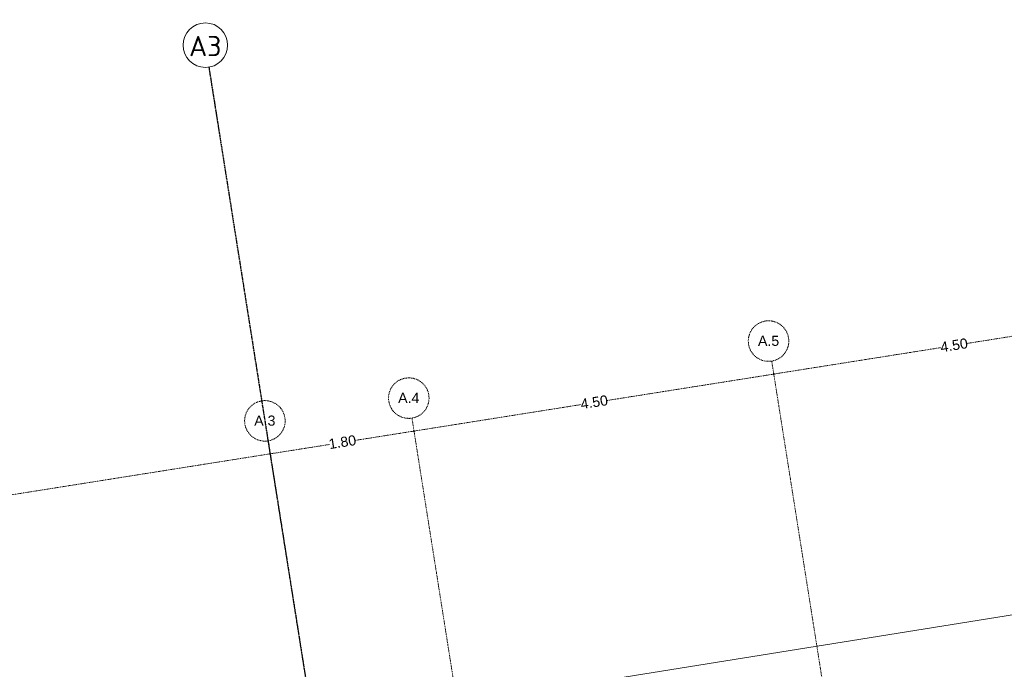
# Model space of a CAD drawing. Header units: millimetres. Extents: x 1523 to 74423, y -42059 to 10268.
# Tile 60 of 77: x 43224 to 55387, y -12354 to -4330. Entities that reach past the tile are written whole.
import ezdxf

# ---------------------------------------------------------------- set-up
doc = ezdxf.new("R2010")
doc.units = ezdxf.units.MM
doc.linetypes.add('IMPORT-STRICHPUNKT _7_', pattern=[20, 10, -5, 0, -5])
doc.linetypes.add('Rasterlinie', pattern=[22.225, 12.7, -3.175, 3.175, -3.175])
for name, color, linetype, lineweight, true_color in [('65 V--Straßenbegrenzungslinie', 7, 'Continuous', 13, 0x656565), ('90 A--Achsraster _1_50_', 7, 'IMPORT-STRICHPUNKT _7_', 13, 0x656565), ('Xref_706_5_--_ÜP_-1_000_16_Übersichtsplan UG_IFC 2025_01_13_dwg', 7, 'Continuous', 13, 0x767676)]:
    doc.layers.add(name, color=color, linetype=linetype, lineweight=lineweight, true_color=true_color)
doc.layers.add('S-GRID-____-IDEN', color=7, linetype='Continuous', lineweight=9)
doc.layers.add('S-GRID-____-OTLN', color=7, linetype='Continuous', lineweight=9)
doc.styles.add('Arial_2', font='arial.ttf', dxfattribs={"height": 125})
doc.styles.add('ISOCPEUR_1', font='isocpeur.ttf', dxfattribs={"height": 250})

# ---------------------------------------------------------------- blocks, each defined once
blk = doc.blocks.new('Xref_706_5_--_ÜP_-1_000_11_Übersichtsplan UG_IFC 2024_09_30_dwg_ARROWHEAD_1-41960026-SuD_-1UG gesamt Plot  - Blatt 1')
at = {"layer": '90 A--Achsraster _1_50_', "color": 9, "linetype": 'Continuous', "true_color": 0xcbcbcb}
blk.add_line((0, 0), (-1000, 0), dxfattribs=at)
blk.add_circle((0, 0), 250, dxfattribs=at)
blk = doc.blocks.new('Xref_706_5_--_ÜP_-1_000_11_Übersichtsplan UG_IFC 2024_09_30_dwg_Standard-Rastermarker_12-V7-SuD_-1UG gesamt Plot  - Blatt 1')
at = {"layer": '90 A--Achsraster _1_50_', "color": 9, "true_color": 0xcbcbcb}
blk.add_line((0, 0), (28500, 0), dxfattribs=at)
blk.add_circle((28750, 0), 250, dxfattribs=at)
blk = doc.blocks.new('Xref_706_5_--_ÜP_-1_000_16_Übersichtsplan UG_IFC 2025_01_13_dwg-35469238-SuD_-1UG gesamt Plot  - Blatt 1')
at = {"layer": '65 V--Straßenbegrenzungslinie', "color": 9, "true_color": 0xcbcbcb, "flags": 128}
blk.add_lwpolyline([(5386, -56443), (10233, -107236), (20708, -106136), (31929, -107063)], dxfattribs=at)
at = {"layer": '90 A--Achsraster _1_50_', "color": 161, "true_color": 0xaaaaff}
for p, q in [((3432, -71702), (3623, -73750)), ((3846, -76135), (3654, -74078)), ((3851, -76183), (4042, -78231)), ((4265, -80616), (4072, -78558)), ((4269, -80663), (4336, -81375)), ((4432, -82408), (4365, -81686)), ((4436, -82455), (4756, -85875))]:
    blk.add_line(p, q, dxfattribs=at)
at = {"rotation": 185.3362835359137}
for p in [(32063, -73524), (32482, -78004), (32649, -79796)]:
    blk.add_blockref('Xref_706_5_--_ÜP_-1_000_11_Übersichtsplan UG_IFC 2024_09_30_dwg_Standard-Rastermarker_12-V7-SuD_-1UG gesamt Plot  - Blatt 1', p, dxfattribs=at)
at = {"xscale": 0.02375, "yscale": 0.02375, "zscale": 0.02375}
for p, rotation in [((3848, -76159), 275.3362835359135), ((3848, -76159), 95.33628353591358), ((4267, -80640), 275.3362835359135), ((4267, -80640), 95.33628353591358), ((4434, -82432), 275.3362835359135), ((4434, -82432), 95.33628353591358)]:
    blk.add_blockref('Xref_706_5_--_ÜP_-1_000_11_Übersichtsplan UG_IFC 2024_09_30_dwg_ARROWHEAD_1-41960026-SuD_-1UG gesamt Plot  - Blatt 1', p, dxfattribs=dict(at, rotation=rotation))
at = {"layer": '90 A--Achsraster _1_50_', "color": 5, "true_color": 0x0000ff, "char_height": 125, "width": 407.08, "attachment_point": 2, "rotation": 95.3363, "line_spacing_factor": 0.941778, "style": 'Arial_2'}
for s, insert in [('4.50', (3572, -73920)), ('4.50', (3990, -78401)), ('1.80', (4283, -81537))]:
    blk.add_mtext(s, dxfattribs=dict(at, insert=insert))
at = {"layer": '90 A--Achsraster _1_50_', "char_height": 125, "width": 313.73, "attachment_point": 2, "rotation": 86.3363, "line_spacing_factor": 0.941778, "style": 'Arial_2'}
for s, insert in [('A.5', (3372, -76193)), ('A.4', (3791, -80674)), ('A.3', (3958, -82466))]:
    blk.add_mtext(s, dxfattribs=dict(at, insert=insert))
blk = doc.blocks.new('Raster - Rasterbeschriftung-19777754-SuD_-1UG gesamt Plot  - Blatt 1')
at = {"layer": 'S-GRID-____-IDEN'}
blk.add_circle((0, 0), 5.5, dxfattribs=at)

msp = doc.modelspace()

# ---------------------------------------------------------------- linework, layer by layer
at = {"layer": 'S-GRID-____-OTLN', "linetype": 'Rasterlinie', "lineweight": 25}
msp.add_line((45560.737, -4916.502), (50874.358, -38465.383), dxfattribs=at)

# ---------------------------------------------------------------- block references
at = {"layer": 'S-GRID-____-IDEN', "xscale": 49.99999999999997, "yscale": 49.99999999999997, "zscale": 49.99999999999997, "rotation": 188.9999999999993}
msp.add_blockref('Raster - Rasterbeschriftung-19777754-SuD_-1UG gesamt Plot  - Blatt 1', (45517.718, -4644.888), dxfattribs=at)
at = {"layer": 'Xref_706_5_--_ÜP_-1_000_16_Übersichtsplan UG_IFC 2025_01_13_dwg', "color": 9, "true_color": 0xcbcbcb, "rotation": 273.663716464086}
msp.add_blockref('Xref_706_5_--_ÜP_-1_000_16_Übersichtsplan UG_IFC 2025_01_13_dwg-35469238-SuD_-1UG gesamt Plot  - Blatt 1', (128297.139, 0), dxfattribs=at)

# ---------------------------------------------------------------- texts
at = {"layer": 'S-GRID-____-IDEN', "insert": (45315.826, -4530.886), "char_height": 250, "width": 485.02094, "attachment_point": 1, "style": 'ISOCPEUR_1'}
msp.add_mtext('A3', dxfattribs=at)

doc.saveas('drawing.dxf')
